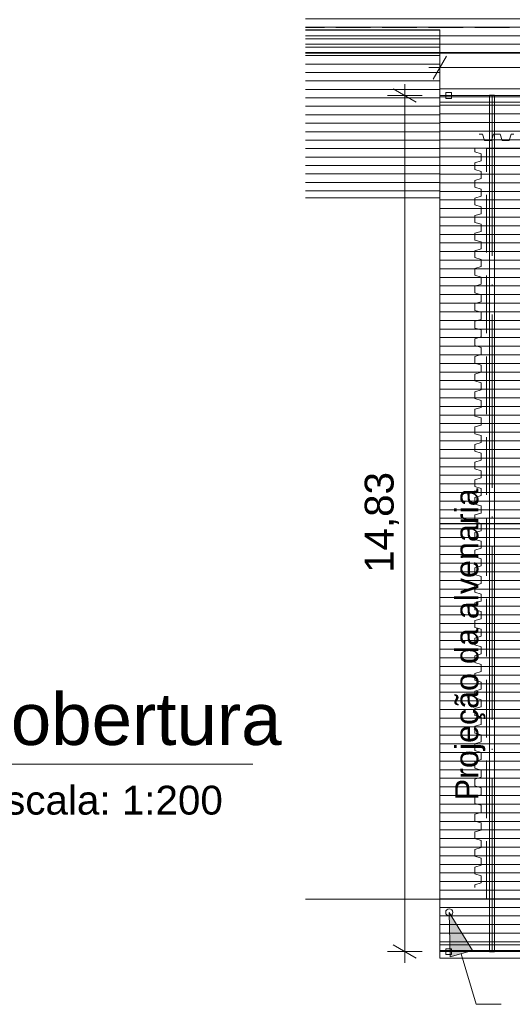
# Model space of a CAD drawing. Header units: millimetres. Extents: x 0 to 1917, y 0 to 847.
# Tile 113 of 230: x 901 to 944, y 302 to 388. Entities that reach past the tile are written whole.
import ezdxf
from ezdxf.enums import TextEntityAlignment as Align
from ezdxf.xclip import XClip

# ---------------------------------------------------------------- set-up
doc = ezdxf.new("R2010")
doc.units = ezdxf.units.MM
doc.header["$MEASUREMENT"] = 0
doc.header["$XCLIPFRAME"] = 0
for name, pattern in [('Linha de eixo - Traço e ponto', [20, 15, -2.5, 0, -2.5]), ('Linha Tracejada 3_1', [4, 3, -1]), ('Linha Tracejada 5_2', [7, 5, -2])]:
    doc.linetypes.add(name, pattern=pattern)
for name, color, linetype in [('Cobertura.ARQ', 7, 'Continuous'), ('Cota.2D', 7, 'Continuous'), ('Eletrodoméstico & Mobiliário.ARQ', 7, 'Continuous'), ('Interior - Mobiliário', 7, 'Continuous'), ('Linha & Trama.2D', 7, 'Continuous'), ('Rótulo.2D', 7, 'Continuous'), ('Texto.2D', 7, 'Continuous')]:
    doc.layers.add(name, color=color, linetype=linetype)
doc.styles.add('GENERATED_STYLE_1', font='arial.ttf')

# ---------------------------------------------------------------- blocks, each defined once
blk = doc.blocks.new('Desenho_9_9', base_point=(50.546, 294.199))
at = {"layer": 'Cobertura.ARQ', "linetype": 'Continuous', "lineweight": 0}
h = blk.add_hatch(dxfattribs=at)
h.set_pattern_fill('MADEIRA_2_0009', color=253, style=0, pattern_type=2)
h.set_pattern_definition([(3e-12, (1008.3195, 387.8159), (0, 0.735545), [])])
h.paths.add_polyline_path([(1027.026, 421.566), (926.132, 421.566), (926.132, 384.816), (1027.026, 384.816)])
h = blk.add_hatch(dxfattribs=at)
h.set_pattern_fill('MADEIRA_2_0009', color=253, style=0, pattern_type=2)
h.set_pattern_definition([(0, (918.991, 376.5659), (0, 0.731853), [])])
h.paths.add_polyline_path([(937.776, 386.864), (926.132, 386.864), (926.132, 372.301), (937.776, 372.301)])
h = blk.add_hatch(dxfattribs=at)
h.set_pattern_fill('MADEIRA_2_0009', color=253, style=0, pattern_type=2)
h.set_pattern_definition([(180, (997.50056, 376.58886), (0, 0.745241), [])])
h.paths.add_polyline_path([(937.776, 344.089), (1062.776, 344.089), (1062.776, 381.164), (937.776, 381.164)])
h = blk.add_hatch(dxfattribs=at)
h.set_pattern_fill('MADEIRA_2_0009', color=253, style=0, pattern_type=2)
h.set_pattern_definition([(0, (997.50056, 311.58886), (0, 0.745241), [])])
h.paths.add_polyline_path([(937.776, 307.014), (1062.776, 307.014), (1062.776, 344.089), (937.776, 344.089)])
at = {"layer": 'Rótulo.2D', "linetype": 'Continuous', "lineweight": 0}
blk.add_hatch(color=161, dxfattribs=at).paths.add_polyline_path([(938.573, 310.415), (938.661, 306.552), (940.581, 307.113)])
at = {"layer": 'Cobertura.ARQ', "color": 233, "linetype": 'Continuous', "lineweight": 0, "flags": 128}
for points in [[(926.132, 386.864), (937.776, 386.864)], [(937.776, 386.864), (937.776, 372.301)], [(1027.026, 384.816), (926.132, 384.816)], [(937.776, 381.164), (1062.776, 381.164)], [(937.776, 344.089), (937.776, 381.164)], [(937.776, 372.301), (926.132, 372.301)], [(937.776, 344.089), (1062.776, 344.089)], [(937.776, 307.014), (937.776, 344.089)], [(1062.776, 344.089), (937.776, 344.089)], [(1062.776, 307.014), (937.776, 307.014)]]:
    blk.add_lwpolyline(points, dxfattribs=at)
at = {"layer": 'Cota.2D', "color": 7, "linetype": 'Continuous', "lineweight": 0}
for p, q in [((937.776, 382.082), (937.776, 385.082)), ((938.353, 384.582), (937.198, 382.582)), ((936.798, 383.582), (937.776, 383.582)), ((937.776, 383.582), (1056.776, 383.582)), ((934.729, 381.164), (934.729, 382.142)), ((935.729, 380.587), (933.729, 381.741)), ((936.229, 381.164), (933.229, 381.164)), ((934.729, 307.014), (934.729, 381.164)), ((936.229, 307.014), (933.229, 307.014)), ((933.729, 307.591), (935.729, 306.436)), ((934.729, 306.036), (934.729, 307.014))]:
    blk.add_line(p, q, dxfattribs=at)
at = {"layer": 'Eletrodoméstico & Mobiliário.ARQ', "color": 134, "linetype": 'Continuous', "lineweight": 0}
for p, q in [((942.501, 381.195), (942.051, 381.195)), ((942.051, 381.195), (942.051, 306.991)), ((942.501, 306.991), (942.501, 381.195)), ((942.051, 306.991), (942.501, 306.991))]:
    blk.add_line(p, q, dxfattribs=at)
at = {"layer": 'Eletrodoméstico & Mobiliário.ARQ', "color": 8, "linetype": 'Linha de eixo - Traço e ponto', "lineweight": 0}
blk.add_line((942.276, 306.991), (942.276, 381.195), dxfattribs=at)
at = {"layer": 'Interior - Mobiliário', "color": 102, "linetype": 'Continuous', "lineweight": 0}
for p, q in [((1056.776, 381.739), (937.776, 381.739)), ((937.776, 381.739), (937.776, 380.589)), ((938.776, 381.414), (938.276, 381.414)), ((938.276, 381.414), (938.276, 380.914)), ((938.776, 380.914), (938.776, 381.414)), ((937.776, 380.589), (1056.776, 380.589)), ((938.276, 380.914), (938.776, 380.914)), ((941.171, 377.816), (941.236, 377.816)), ((941.236, 377.816), (941.464, 377.816)), ((941.464, 377.816), (941.627, 377.266)), ((942.239, 377.266), (942.402, 377.816)), ((942.402, 377.816), (942.631, 377.816)), ((942.631, 377.816), (942.696, 377.816)), ((942.696, 377.816), (942.761, 377.816)), ((942.761, 377.816), (942.989, 377.816)), ((942.989, 377.816), (943.152, 377.266)), ((943.764, 377.266), (943.927, 377.816)), ((943.927, 377.816), (944.156, 377.816)), ((941.627, 377.266), (941.873, 377.266)), ((941.873, 377.266), (941.933, 377.266)), ((941.933, 377.266), (941.993, 377.266)), ((941.993, 377.266), (942.239, 377.266)), ((943.152, 377.266), (943.398, 377.266)), ((943.398, 377.266), (943.458, 377.266)), ((943.458, 377.266), (943.518, 377.266)), ((943.518, 377.266), (943.764, 377.266)), ((940.776, 376.566), (940.776, 376.501)), ((940.776, 376.501), (940.776, 376.272)), ((940.776, 376.272), (941.326, 376.11)), ((941.326, 376.11), (941.326, 375.863)), ((941.326, 375.497), (940.776, 375.335)), ((940.776, 375.335), (940.776, 375.106)), ((941.326, 375.863), (941.326, 375.803)), ((941.326, 375.803), (941.326, 375.743)), ((941.326, 375.743), (941.326, 375.497)), ((940.776, 375.106), (940.776, 375.041)), ((940.776, 375.041), (940.776, 374.976)), ((940.776, 374.976), (940.776, 374.747)), ((940.776, 374.747), (941.326, 374.585)), ((941.326, 374.585), (941.326, 374.338)), ((941.326, 373.972), (940.776, 373.81)), ((940.776, 373.81), (940.776, 373.581)), ((940.776, 373.581), (940.776, 373.516)), ((941.326, 374.338), (941.326, 374.278)), ((941.326, 374.278), (941.326, 374.218)), ((941.326, 374.218), (941.326, 373.972)), ((940.776, 373.516), (940.776, 373.451)), ((940.776, 373.451), (940.776, 373.222)), ((940.776, 373.222), (941.326, 373.06)), ((941.326, 373.06), (941.326, 372.813)), ((941.326, 372.813), (941.326, 372.753)), ((941.326, 372.753), (941.326, 372.693)), ((941.326, 372.693), (941.326, 372.447)), ((941.326, 372.447), (940.776, 372.285)), ((940.776, 372.285), (940.776, 372.056)), ((940.776, 372.056), (940.776, 371.991)), ((940.776, 371.991), (940.776, 371.926)), ((940.776, 371.926), (940.776, 371.697)), ((940.776, 371.697), (941.326, 371.535)), ((941.326, 371.535), (941.326, 371.288)), ((941.326, 371.288), (941.326, 371.228)), ((941.326, 371.228), (941.326, 371.168)), ((941.326, 371.168), (941.326, 370.922)), ((941.326, 370.922), (940.776, 370.76)), ((940.776, 370.76), (940.776, 370.531)), ((940.776, 370.531), (940.776, 370.466)), ((940.776, 370.466), (940.776, 370.401)), ((940.776, 370.401), (940.776, 370.172)), ((940.776, 370.172), (941.326, 370.01)), ((941.326, 369.397), (940.776, 369.235)), ((941.326, 370.01), (941.326, 369.763)), ((941.326, 369.763), (941.326, 369.703)), ((941.326, 369.703), (941.326, 369.643)), ((941.326, 369.643), (941.326, 369.397)), ((940.776, 369.235), (940.776, 369.006)), ((940.776, 369.006), (940.776, 368.941)), ((940.776, 368.941), (940.776, 368.876)), ((940.776, 368.876), (940.776, 368.647)), ((940.776, 368.647), (941.326, 368.485)), ((941.326, 368.485), (941.326, 368.238)), ((941.326, 367.872), (940.776, 367.71)), ((940.776, 367.71), (940.776, 367.481)), ((941.326, 368.238), (941.326, 368.178)), ((941.326, 368.178), (941.326, 368.118)), ((941.326, 368.118), (941.326, 367.872)), ((940.776, 367.481), (940.776, 367.416)), ((940.776, 367.416), (940.776, 367.351)), ((940.776, 367.351), (940.776, 367.122)), ((940.776, 367.122), (941.326, 366.96)), ((941.326, 366.96), (941.326, 366.713)), ((941.326, 366.713), (941.326, 366.653)), ((941.326, 366.347), (940.776, 366.185)), ((940.776, 366.185), (940.776, 365.956)), ((940.776, 365.956), (940.776, 365.891)), ((940.776, 365.891), (940.776, 365.826)), ((941.326, 366.653), (941.326, 366.593)), ((941.326, 366.593), (941.326, 366.347)), ((940.776, 365.826), (940.776, 365.597)), ((940.776, 365.597), (941.326, 365.435)), ((941.326, 365.435), (941.326, 365.188)), ((941.326, 365.188), (941.326, 365.128)), ((941.326, 365.128), (941.326, 365.068)), ((941.326, 365.068), (941.326, 364.822)), ((941.326, 364.822), (940.776, 364.66)), ((940.776, 364.66), (940.776, 364.431)), ((940.776, 364.431), (940.776, 364.366)), ((940.776, 364.366), (940.776, 364.301)), ((940.776, 364.301), (940.776, 364.072)), ((940.776, 364.072), (941.326, 363.91)), ((941.326, 363.297), (940.776, 363.135)), ((941.326, 363.91), (941.326, 363.663)), ((941.326, 363.663), (941.326, 363.603)), ((941.326, 363.603), (941.326, 363.543)), ((941.326, 363.543), (941.326, 363.297)), ((940.776, 363.135), (940.776, 362.906)), ((940.776, 362.906), (940.776, 362.841)), ((940.776, 362.841), (940.776, 362.776)), ((940.776, 362.776), (940.776, 362.547)), ((940.776, 362.547), (941.326, 362.385)), ((941.326, 361.772), (940.776, 361.61)), ((940.776, 361.61), (940.776, 361.381)), ((941.326, 362.385), (941.326, 362.138)), ((941.326, 362.138), (941.326, 362.078)), ((941.326, 362.078), (941.326, 362.018)), ((941.326, 362.018), (941.326, 361.772)), ((940.776, 361.381), (940.776, 361.316)), ((940.776, 361.316), (940.776, 361.251)), ((940.776, 361.251), (940.776, 361.022)), ((940.776, 361.022), (941.326, 360.86)), ((941.326, 360.86), (941.326, 360.613)), ((941.326, 360.247), (940.776, 360.085)), ((940.776, 360.085), (940.776, 359.856)), ((941.326, 360.613), (941.326, 360.553)), ((941.326, 360.553), (941.326, 360.493)), ((941.326, 360.493), (941.326, 360.247)), ((940.776, 359.856), (940.776, 359.791)), ((940.776, 359.791), (940.776, 359.726)), ((940.776, 359.726), (940.776, 359.497)), ((940.776, 359.497), (941.326, 359.335)), ((941.326, 359.335), (941.326, 359.088)), ((941.326, 359.088), (941.326, 359.028)), ((941.326, 359.028), (941.326, 358.968)), ((941.326, 358.722), (940.776, 358.56)), ((940.776, 358.56), (940.776, 358.331)), ((940.776, 358.331), (940.776, 358.266)), ((940.776, 358.266), (940.776, 358.201)), ((940.776, 358.201), (940.776, 357.972)), ((941.326, 358.968), (941.326, 358.722)), ((940.776, 357.972), (941.326, 357.81)), ((941.326, 357.81), (941.326, 357.563)), ((941.326, 357.563), (941.326, 357.503)), ((941.326, 357.503), (941.326, 357.443)), ((941.326, 357.443), (941.326, 357.197)), ((941.326, 357.197), (940.776, 357.035)), ((940.776, 357.035), (940.776, 356.806)), ((940.776, 356.806), (940.776, 356.741)), ((940.776, 356.741), (940.776, 356.676)), ((940.776, 356.676), (940.776, 356.447)), ((940.776, 356.447), (941.326, 356.285)), ((941.326, 355.672), (940.776, 355.51)), ((941.326, 356.285), (941.326, 356.038)), ((941.326, 356.038), (941.326, 355.978)), ((941.326, 355.978), (941.326, 355.918)), ((941.326, 355.918), (941.326, 355.672)), ((940.776, 355.51), (940.776, 355.281)), ((940.776, 355.281), (940.776, 355.216)), ((940.776, 355.216), (940.776, 355.151)), ((940.776, 355.151), (940.776, 354.922)), ((940.776, 354.922), (941.326, 354.76)), ((941.326, 354.147), (940.776, 353.985)), ((940.776, 353.985), (940.776, 353.756)), ((941.326, 354.76), (941.326, 354.513)), ((941.326, 354.513), (941.326, 354.453)), ((941.326, 354.453), (941.326, 354.393)), ((941.326, 354.393), (941.326, 354.147)), ((940.776, 353.756), (940.776, 353.691)), ((940.776, 353.691), (940.776, 353.626)), ((940.776, 353.626), (940.776, 353.397)), ((940.776, 353.397), (941.326, 353.235)), ((941.326, 353.235), (941.326, 352.988)), ((941.326, 352.622), (940.776, 352.46)), ((940.776, 352.46), (940.776, 352.231)), ((940.776, 352.231), (940.776, 352.166)), ((941.326, 352.988), (941.326, 352.928)), ((941.326, 352.928), (941.326, 352.868)), ((941.326, 352.868), (941.326, 352.622)), ((940.776, 352.166), (940.776, 352.101)), ((940.776, 352.101), (940.776, 351.872)), ((940.776, 351.872), (941.326, 351.71)), ((941.326, 351.71), (941.326, 351.463)), ((941.326, 351.463), (941.326, 351.403)), ((941.326, 351.403), (941.326, 351.343)), ((941.326, 351.097), (940.776, 350.935)), ((940.776, 350.935), (940.776, 350.706)), ((940.776, 350.706), (940.776, 350.641)), ((940.776, 350.641), (940.776, 350.576)), ((940.776, 350.576), (940.776, 350.347)), ((941.326, 351.343), (941.326, 351.097)), ((940.776, 350.347), (941.326, 350.185)), ((941.326, 350.185), (941.326, 349.938)), ((941.326, 349.938), (941.326, 349.878)), ((941.326, 349.878), (941.326, 349.818)), ((941.326, 349.818), (941.326, 349.572)), ((941.326, 349.572), (940.776, 349.41)), ((940.776, 349.41), (940.776, 349.181)), ((940.776, 349.181), (940.776, 349.116)), ((940.776, 349.116), (940.776, 349.051)), ((940.776, 349.051), (940.776, 348.822)), ((940.776, 348.822), (941.326, 348.66)), ((941.326, 348.047), (940.776, 347.885)), ((941.326, 348.66), (941.326, 348.413)), ((941.326, 348.413), (941.326, 348.353)), ((941.326, 348.353), (941.326, 348.293)), ((941.326, 348.293), (941.326, 348.047)), ((940.776, 347.885), (940.776, 347.656)), ((940.776, 347.656), (940.776, 347.591)), ((940.776, 347.591), (940.776, 347.526)), ((940.776, 347.526), (940.776, 347.297)), ((940.776, 347.297), (941.326, 347.135)), ((941.326, 347.135), (941.326, 346.888)), ((941.326, 346.522), (940.776, 346.36)), ((940.776, 346.36), (940.776, 346.131)), ((941.326, 346.888), (941.326, 346.828)), ((941.326, 346.828), (941.326, 346.768)), ((941.326, 346.768), (941.326, 346.522)), ((940.776, 346.131), (940.776, 346.066)), ((940.776, 346.066), (940.776, 346.001)), ((940.776, 346.001), (940.776, 345.772)), ((940.776, 345.772), (941.326, 345.61)), ((941.326, 345.61), (941.326, 345.363)), ((941.326, 344.997), (940.776, 344.835)), ((940.776, 344.835), (940.776, 344.606)), ((940.776, 344.606), (940.776, 344.541)), ((940.776, 344.541), (940.776, 344.476)), ((941.326, 345.363), (941.326, 345.303)), ((941.326, 345.303), (941.326, 345.243)), ((941.326, 345.243), (941.326, 344.997)), ((940.776, 344.476), (940.776, 344.247)), ((940.776, 344.247), (941.326, 344.085)), ((941.326, 344.085), (941.326, 343.838)), ((941.326, 343.838), (941.326, 343.778)), ((941.326, 343.778), (941.326, 343.718)), ((941.326, 343.718), (941.326, 343.472)), ((941.326, 343.472), (940.776, 343.31)), ((940.776, 343.31), (940.776, 343.081)), ((940.776, 343.081), (940.776, 343.016)), ((940.776, 343.016), (940.776, 342.951)), ((940.776, 342.951), (940.776, 342.722)), ((940.776, 342.722), (941.326, 342.56)), ((941.326, 342.56), (941.326, 342.313)), ((941.326, 342.313), (941.326, 342.253)), ((941.326, 342.253), (941.326, 342.193)), ((941.326, 342.193), (941.326, 341.947)), ((941.326, 341.947), (940.776, 341.785)), ((940.776, 341.785), (940.776, 341.556)), ((940.776, 341.556), (940.776, 341.491)), ((940.776, 341.491), (940.776, 341.426)), ((940.776, 341.426), (940.776, 341.197)), ((940.776, 341.197), (941.326, 341.035)), ((941.326, 340.422), (940.776, 340.26)), ((941.326, 341.035), (941.326, 340.788)), ((941.326, 340.788), (941.326, 340.728)), ((941.326, 340.728), (941.326, 340.668)), ((941.326, 340.668), (941.326, 340.422)), ((940.776, 340.26), (940.776, 340.031)), ((940.776, 340.031), (940.776, 339.966)), ((940.776, 339.966), (940.776, 339.901)), ((940.776, 339.901), (940.776, 339.672)), ((940.776, 339.672), (941.326, 339.51)), ((941.326, 339.51), (941.326, 339.263)), ((941.326, 338.897), (940.776, 338.735)), ((940.776, 338.735), (940.776, 338.506)), ((941.326, 339.263), (941.326, 339.203)), ((941.326, 339.203), (941.326, 339.143)), ((941.326, 339.143), (941.326, 338.897)), ((940.776, 338.506), (940.776, 338.441)), ((940.776, 338.441), (940.776, 338.376)), ((940.776, 338.376), (940.776, 338.147)), ((940.776, 338.147), (941.326, 337.985)), ((941.326, 337.985), (941.326, 337.738)), ((941.326, 337.738), (941.326, 337.678)), ((941.326, 337.372), (940.776, 337.21)), ((940.776, 337.21), (940.776, 336.981)), ((940.776, 336.981), (940.776, 336.916)), ((940.776, 336.916), (940.776, 336.851)), ((941.326, 337.678), (941.326, 337.618)), ((941.326, 337.618), (941.326, 337.372)), ((940.776, 336.851), (940.776, 336.622)), ((940.776, 336.622), (941.326, 336.46)), ((941.326, 336.46), (941.326, 336.213)), ((941.326, 336.213), (941.326, 336.153)), ((941.326, 336.153), (941.326, 336.093)), ((941.326, 336.093), (941.326, 335.847)), ((941.326, 335.847), (940.776, 335.685)), ((940.776, 335.685), (940.776, 335.456)), ((940.776, 335.456), (940.776, 335.391)), ((940.776, 335.391), (940.776, 335.326)), ((940.776, 335.326), (940.776, 335.097)), ((940.776, 335.097), (941.326, 334.935)), ((941.326, 334.322), (940.776, 334.16)), ((941.326, 334.935), (941.326, 334.688)), ((941.326, 334.688), (941.326, 334.628)), ((941.326, 334.628), (941.326, 334.568)), ((941.326, 334.568), (941.326, 334.322)), ((940.776, 334.16), (940.776, 333.931)), ((940.776, 333.931), (940.776, 333.866)), ((940.776, 333.866), (940.776, 333.801)), ((940.776, 333.801), (940.776, 333.572)), ((940.776, 333.572), (941.326, 333.41)), ((941.326, 332.797), (940.776, 332.635)), ((940.776, 332.635), (940.776, 332.406)), ((941.326, 333.41), (941.326, 333.163)), ((941.326, 333.163), (941.326, 333.103)), ((941.326, 333.103), (941.326, 333.043)), ((941.326, 333.043), (941.326, 332.797)), ((940.776, 332.406), (940.776, 332.341)), ((940.776, 332.341), (940.776, 332.276)), ((940.776, 332.276), (940.776, 332.047)), ((940.776, 332.047), (941.326, 331.885)), ((941.326, 331.885), (941.326, 331.638)), ((941.326, 331.272), (940.776, 331.11)), ((940.776, 331.11), (940.776, 330.881)), ((941.326, 331.638), (941.326, 331.578)), ((941.326, 331.578), (941.326, 331.518)), ((941.326, 331.518), (941.326, 331.272)), ((940.776, 330.881), (940.776, 330.816)), ((940.776, 330.816), (940.776, 330.751)), ((940.776, 330.751), (940.776, 330.522)), ((940.776, 330.522), (941.326, 330.36)), ((941.326, 330.36), (941.326, 330.113)), ((941.326, 330.113), (941.326, 330.053)), ((941.326, 330.053), (941.326, 329.993)), ((941.326, 329.747), (940.776, 329.585)), ((940.776, 329.585), (940.776, 329.356)), ((940.776, 329.356), (940.776, 329.291)), ((940.776, 329.291), (940.776, 329.226)), ((940.776, 329.226), (940.776, 328.997)), ((941.326, 329.993), (941.326, 329.747)), ((940.776, 328.997), (941.326, 328.835)), ((941.326, 328.835), (941.326, 328.588)), ((941.326, 328.588), (941.326, 328.528)), ((941.326, 328.528), (941.326, 328.468)), ((941.326, 328.468), (941.326, 328.222)), ((941.326, 328.222), (940.776, 328.06)), ((940.776, 328.06), (940.776, 327.831)), ((940.776, 327.831), (940.776, 327.766)), ((940.776, 327.766), (940.776, 327.701)), ((940.776, 327.701), (940.776, 327.472)), ((940.776, 327.472), (941.326, 327.31)), ((941.326, 326.697), (940.776, 326.535)), ((941.326, 327.31), (941.326, 327.063)), ((941.326, 327.063), (941.326, 327.003)), ((941.326, 327.003), (941.326, 326.943)), ((941.326, 326.943), (941.326, 326.697)), ((940.776, 326.535), (940.776, 326.306)), ((940.776, 326.306), (940.776, 326.241)), ((940.776, 326.241), (940.776, 326.176)), ((940.776, 326.176), (940.776, 325.947)), ((940.776, 325.947), (941.326, 325.785)), ((941.326, 325.785), (941.326, 325.538)), ((941.326, 325.172), (940.776, 325.01)), ((940.776, 325.01), (940.776, 324.781)), ((941.326, 325.538), (941.326, 325.478)), ((941.326, 325.478), (941.326, 325.418)), ((941.326, 325.418), (941.326, 325.172)), ((940.776, 324.781), (940.776, 324.716)), ((940.776, 324.716), (940.776, 324.651)), ((940.776, 324.651), (940.776, 324.422)), ((940.776, 324.422), (941.326, 324.26)), ((941.326, 324.26), (941.326, 324.013)), ((941.326, 323.647), (940.776, 323.485)), ((940.776, 323.485), (940.776, 323.256)), ((940.776, 323.256), (940.776, 323.191)), ((941.326, 324.013), (941.326, 323.953)), ((941.326, 323.953), (941.326, 323.893)), ((941.326, 323.893), (941.326, 323.647)), ((940.776, 323.191), (940.776, 323.126)), ((940.776, 323.126), (940.776, 322.897)), ((940.776, 322.897), (941.326, 322.735)), ((941.326, 322.735), (941.326, 322.488)), ((941.326, 322.488), (941.326, 322.428)), ((941.326, 322.428), (941.326, 322.368)), ((941.326, 322.368), (941.326, 322.122)), ((941.326, 322.122), (940.776, 321.96)), ((940.776, 321.96), (940.776, 321.731)), ((940.776, 321.731), (940.776, 321.666)), ((940.776, 321.666), (940.776, 321.601)), ((940.776, 321.601), (940.776, 321.372)), ((940.776, 321.372), (941.326, 321.21)), ((941.326, 321.21), (941.326, 320.963)), ((941.326, 320.963), (941.326, 320.903)), ((941.326, 320.903), (941.326, 320.843)), ((941.326, 320.843), (941.326, 320.597)), ((941.326, 320.597), (940.776, 320.435)), ((940.776, 320.435), (940.776, 320.206)), ((940.776, 320.206), (940.776, 320.141)), ((940.776, 320.141), (940.776, 320.076)), ((940.776, 320.076), (940.776, 319.847)), ((940.776, 319.847), (941.326, 319.685)), ((941.326, 319.072), (940.776, 318.91)), ((941.326, 319.685), (941.326, 319.438)), ((941.326, 319.438), (941.326, 319.378)), ((941.326, 319.378), (941.326, 319.318)), ((941.326, 319.318), (941.326, 319.072)), ((940.776, 318.91), (940.776, 318.681)), ((940.776, 318.681), (940.776, 318.616)), ((940.776, 318.616), (940.776, 318.551)), ((940.776, 318.551), (940.776, 318.322)), ((940.776, 318.322), (941.326, 318.16)), ((941.326, 318.16), (941.326, 317.913)), ((941.326, 317.547), (940.776, 317.385)), ((940.776, 317.385), (940.776, 317.156)), ((941.326, 317.913), (941.326, 317.853)), ((941.326, 317.853), (941.326, 317.793)), ((941.326, 317.793), (941.326, 317.547)), ((940.776, 317.156), (940.776, 317.091)), ((940.776, 317.091), (940.776, 317.026)), ((940.776, 317.026), (940.776, 316.797)), ((940.776, 316.797), (941.326, 316.635)), ((941.326, 316.635), (941.326, 316.388)), ((941.326, 316.388), (941.326, 316.328)), ((941.326, 316.022), (940.776, 315.86)), ((940.776, 315.86), (940.776, 315.631)), ((940.776, 315.631), (940.776, 315.566)), ((940.776, 315.566), (940.776, 315.501)), ((941.326, 316.328), (941.326, 316.268)), ((941.326, 316.268), (941.326, 316.022)), ((940.776, 315.501), (940.776, 315.272)), ((940.776, 315.272), (941.326, 315.11)), ((941.326, 315.11), (941.326, 314.863)), ((941.326, 314.863), (941.326, 314.803)), ((941.326, 314.803), (941.326, 314.743)), ((941.326, 314.743), (941.326, 314.497)), ((941.326, 314.497), (940.776, 314.335)), ((940.776, 314.335), (940.776, 314.106)), ((940.776, 314.106), (940.776, 314.041)), ((940.776, 314.041), (940.776, 313.976)), ((940.776, 313.976), (940.776, 313.747)), ((940.776, 313.747), (941.326, 313.585)), ((941.326, 313.585), (941.326, 313.338)), ((941.326, 313.338), (941.326, 313.278)), ((941.326, 313.278), (941.326, 313.218)), ((941.326, 313.218), (941.326, 312.972)), ((941.326, 312.972), (940.776, 312.81)), ((940.776, 312.81), (940.776, 312.581)), ((940.776, 312.581), (940.776, 312.554)), ((937.776, 307.589), (1056.776, 307.589)), ((937.776, 306.439), (937.776, 307.589)), ((938.276, 307.264), (938.776, 307.264)), ((938.276, 306.764), (938.276, 307.264)), ((938.776, 307.264), (938.776, 306.764)), ((1056.776, 306.439), (937.776, 306.439)), ((938.776, 306.764), (938.276, 306.764))]:
    blk.add_line(p, q, dxfattribs=at)
at = {"layer": 'Linha & Trama.2D', "color": 7, "linetype": 'Linha Tracejada 3_1', "lineweight": 0}
blk.add_line((1027.776, 387.066), (926.132, 387.066), dxfattribs=at)
at = {"layer": 'Linha & Trama.2D', "color": 7, "linetype": 'Linha Tracejada 5_2', "lineweight": 0}
for p, q in [((941.801, 311.566), (941.801, 376.566)), ((941.801, 376.566), (1058.776, 376.566)), ((1058.776, 311.566), (941.801, 311.566))]:
    blk.add_line(p, q, dxfattribs=at)
at = {"layer": 'Linha & Trama.2D', "color": 7, "linetype": 'Continuous', "lineweight": 0}
for p, q in [((1062.776, 344.066), (937.776, 344.066)), ((926.132, 311.566), (941.801, 311.566))]:
    blk.add_line(p, q, dxfattribs=at)
at = {"layer": 'Linha & Trama.2D', "color": 190, "linetype": 'Continuous', "lineweight": 0}
blk.add_circle((938.573, 310.415), 0.304, dxfattribs=at)
at = {"layer": 'Rótulo.2D', "color": 161, "linetype": 'Continuous', "lineweight": 0}
for p, q in [((938.573, 310.415), (940.581, 307.113)), ((938.573, 310.415), (938.661, 306.552)), ((940.581, 307.113), (938.661, 306.552))]:
    blk.add_line(p, q, dxfattribs=at)
at = {"layer": 'Rótulo.2D', "color": 151, "linetype": 'Continuous', "lineweight": 0}
for p, q in [((939.621, 306.833), (940.902, 302.45)), ((940.902, 302.45), (943.056, 302.45))]:
    blk.add_line(p, q, dxfattribs=at)
at = {"layer": 'Cota.2D', "color": 7, "linetype": 'Continuous', "lineweight": 0, "insert": (934.229, 339.815), "char_height": 2.5, "width": 8.54857, "attachment_point": 7, "rotation": 90, "style": 'GENERATED_STYLE_1'}
blk.add_mtext('\\A1;14,83', dxfattribs=at)
at = {"layer": 'Texto.2D', "color": 5, "linetype": 'Continuous', "lineweight": 0, "insert": (939.09, 320.117), "char_height": 2, "attachment_point": 1, "rotation": 90, "style": 'GENERATED_STYLE_1'}
blk.add_mtext('\\A1;Projeção da alvenaria', dxfattribs=at)
blk = doc.blocks.new('Título Integrado de Desenho[9]', base_point=(767.678, 340.439))
at = {"color": 7, "linetype": 'Continuous', "lineweight": 0}
blk.add_line((890.831, 323.239), (921.585, 323.239), dxfattribs=at)
at = {"color": 7, "lineweight": 0, "style": 'GENERATED_STYLE_1'}
blk.add_attdef('AC_DrawingName', text='', height=4.5, dxfattribs=at).set_placement((910.093, 329.411), align=Align.TOP_CENTER)
blk.add_attdef('AC_DrawingScale', text='', height=2.5, dxfattribs=at).set_placement((918.995, 321.382), align=Align.TOP_RIGHT)

msp = doc.modelspace()

# ---------------------------------------------------------------- block references
at = {"color": 7, "linetype": 'Continuous', "lineweight": 0}
ref = msp.add_blockref('Desenho_9_9', (50.546, 294.199), dxfattribs=at)
XClip(ref).set_block_clipping_path([(926.1319898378, 299.081896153), (1080.0390310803, 446.1086724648)])
msp.add_blockref('Título Integrado de Desenho[9]', (767.678, 340.439), dxfattribs=at).add_auto_attribs({'AC_DrawingName': 'Cobertura', 'AC_DrawingScale': 'Escala: 1:200'})

doc.saveas('drawing.dxf')
